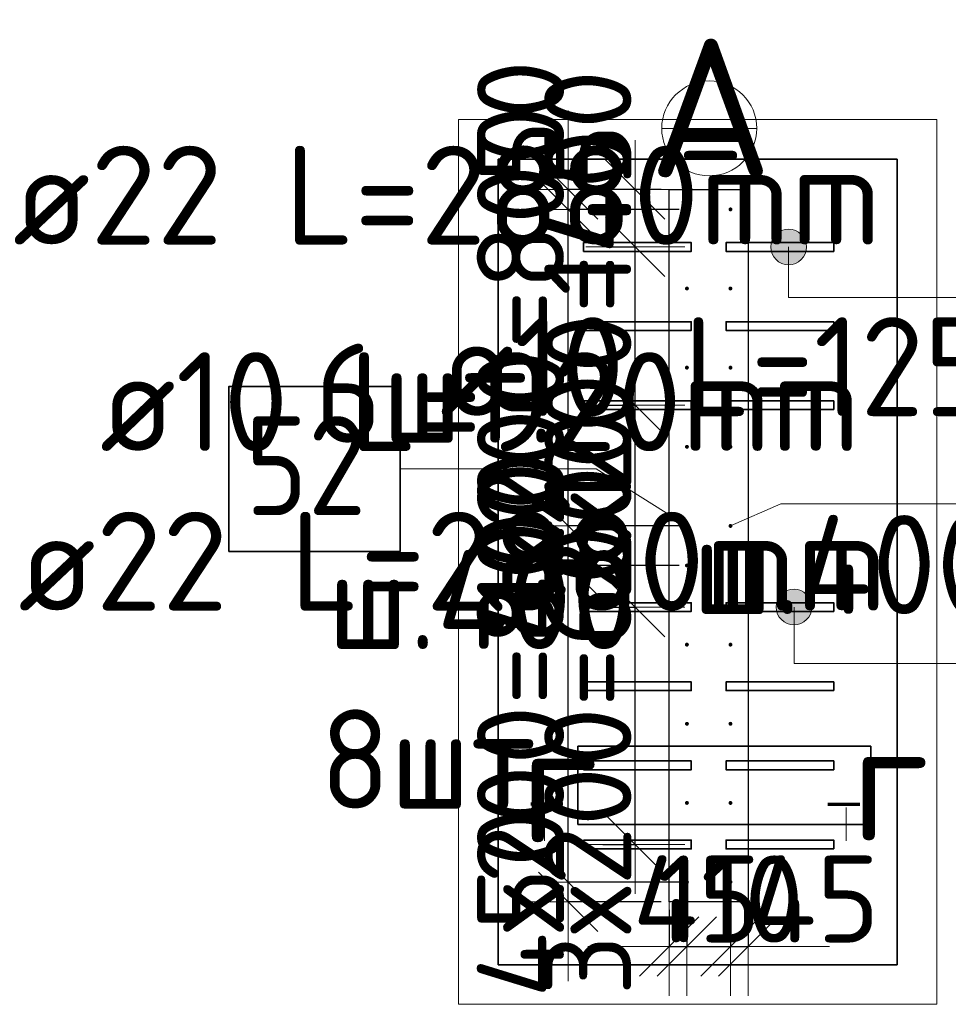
# Model space of a CAD drawing. Header units: millimetres. Extents: x 123094 to 184385, y 26948 to 48500.
# Tile 97 of 104: x 175688 to 178034, y 36593 to 39081. Entities that reach past the tile are written whole.
import ezdxf

# ---------------------------------------------------------------- set-up
doc = ezdxf.new("R2010")
doc.units = ezdxf.units.MM
doc.header["$PDMODE"] = 65
for name, color, linetype, lineweight in [('Standard', 7, 'Continuous', 25), ('Арм.стержн. Выпуски', 180, 'Continuous', 35), ('Колонна (1)', 7, 'Continuous', 35), ('Размерная линия_ общее', 7, 'Continuous', 13)]:
    doc.layers.add(name, color=color, linetype=linetype, lineweight=lineweight)
doc.styles.add('ISOCPEUR', font='ISOCPEUR')
doc.dimstyles.new('DIMSTYLE_3', dxfattribs={"dimtxt": 220, "dimasz": 250, "dimexe": 0, "dimexo": 0, "dimgap": 110, "dimtad": 2, "dimdec": 0, "dimrnd": 5, "dimzin": 12, "dimdsep": 46, "dimtxsty": 'ISOCPEUR', "dimblk1": 'ALL_ML_STRICH', "dimblk2": 'ALL_ML_STRICH', "dimsah": 1, "dimcen": 0, "dimclrd": 7, "dimclre": 256, "dimclrt": 7, "dimadec": 0, "dimazin": 0, "dimtfac": 1, "dimtdec": 0, "dimtix": 1, "dimtmove": 2, "dimatfit": 3, "dimfxl": 0, "dimtzin": 0, "dimlwd": 0, "dimlwe": -3, "dimarcsym": 0})
doc.dimstyles.new('DIMSTYLE_5', dxfattribs={"dimtxt": 220, "dimasz": 250, "dimexe": 0, "dimexo": 0, "dimgap": 110, "dimtad": 2, "dimdec": 0, "dimrnd": 5, "dimzin": 12, "dimdsep": 46, "dimtxsty": 'ISOCPEUR', "dimblk1": 'ALL_ML_STRICH', "dimblk2": 'ALL_ML_STRICH', "dimsah": 1, "dimcen": 0, "dimclrd": 7, "dimclre": 256, "dimclrt": 7, "dimadec": 0, "dimazin": 0, "dimtfac": 1, "dimtdec": 0, "dimtix": 1, "dimtmove": 2, "dimatfit": 3, "dimfxl": 0, "dimtvp": 1.2, "dimtzin": 0, "dimlwd": 0, "dimlwe": -3, "dimarcsym": 0})

# ---------------------------------------------------------------- blocks, each defined once
blk = doc.blocks.new('ALL_ML_STRICH')
at = {"color": 0, "linetype": 'ByBlock', "lineweight": -2}
for p, q in [((0, -0.5), (0, 0.5)), ((-0.3, -0.3), (0.3, 0.3)), ((-1, 0), (0.5, 0))]:
    blk.add_line(p, q, dxfattribs=at)
blk = doc.blocks.new('*D494')
at = {"layer": 'DEFPOINTS', "color": 7, "linetype": 'Continuous', "lineweight": 13, "transparency": 33554687}
for p in [(177195.8, 37596.7), (177181.2, 36996.7), (177243.1, 36996.7)]:
    blk.add_point(p, dxfattribs=at)
at = {"layer": 'Размерная линия_ общее', "color": 253, "linetype": 'Continuous', "lineweight": -2, "true_color": 0xa0a0a0, "transparency": 33554687}
for p, q in [((177175.8, 37596.7), (177243.1, 37596.7)), ((177161.2, 36996.7), (177243.1, 36996.7))]:
    blk.add_line(p, q, dxfattribs=at)
at = {"layer": 'Размерная линия_ общее', "color": 7, "linetype": 'Continuous', "lineweight": -2, "transparency": 33554687}
blk.add_line((177243.1, 36996.7), (177243.1, 37596.7), dxfattribs=at)
at = {"layer": 'Размерная линия_ общее', "color": 7, "linetype": 'Continuous', "lineweight": 13, "transparency": 33554687, "xscale": 250, "yscale": 250, "zscale": 250}
for p, rotation in [((177243.1, 37596.7), 90), ((177243.1, 36996.7), 270)]:
    blk.add_blockref('ALL_ML_STRICH', p, dxfattribs=dict(at, rotation=rotation))
at = {"layer": 'Размерная линия_ общее', "color": 7, "linetype": 'Continuous', "lineweight": 13, "transparency": 33554687, "insert": (177013.1, 36614.7), "char_height": 220, "width": 11, "attachment_point": 1, "rotation": 90, "line_spacing_factor": 0.60241, "style": 'ISOCPEUR'}
blk.add_mtext('3х200=600', dxfattribs=at)
blk = doc.blocks.new('*D495')
at = {"layer": 'DEFPOINTS', "color": 7, "linetype": 'Continuous', "lineweight": 13, "transparency": 33554687}
for p in [(177185.5, 38106.7), (177195.8, 37596.7), (177243.1, 37596.7)]:
    blk.add_point(p, dxfattribs=at)
at = {"layer": 'Размерная линия_ общее', "color": 253, "linetype": 'Continuous', "lineweight": -2, "true_color": 0xa0a0a0, "transparency": 33554687}
for p, q in [((177165.5, 38106.7), (177243.1, 38106.7)), ((177175.8, 37596.7), (177243.1, 37596.7))]:
    blk.add_line(p, q, dxfattribs=at)
at = {"layer": 'Размерная линия_ общее', "color": 7, "linetype": 'Continuous', "lineweight": -2, "transparency": 33554687}
blk.add_line((177243.1, 37596.7), (177243.1, 38106.7), dxfattribs=at)
at = {"layer": 'Размерная линия_ общее', "color": 7, "linetype": 'Continuous', "lineweight": 13, "transparency": 33554687, "xscale": 250, "yscale": 250, "zscale": 250}
for p, rotation in [((177243.1, 38106.7), 90), ((177243.1, 37596.7), 270)]:
    blk.add_blockref('ALL_ML_STRICH', p, dxfattribs=dict(at, rotation=rotation))
at = {"layer": 'Размерная линия_ общее', "color": 7, "linetype": 'Continuous', "lineweight": 13, "transparency": 33554687, "insert": (177123.1, 37884.7), "char_height": 220, "width": 660, "attachment_point": 5, "rotation": 90, "style": 'ISOCPEUR'}
blk.add_mtext('\\A1;{510}', dxfattribs=at)
blk = doc.blocks.new('*D496')
at = {"layer": 'DEFPOINTS', "color": 7, "linetype": 'Continuous', "lineweight": 13, "transparency": 33554687}
for p in [(177198.5, 38506.7), (177185.5, 38106.7), (177243.1, 38106.7)]:
    blk.add_point(p, dxfattribs=at)
at = {"layer": 'Размерная линия_ общее', "color": 253, "linetype": 'Continuous', "lineweight": -2, "true_color": 0xa0a0a0, "transparency": 33554687}
for p, q in [((177178.5, 38506.7), (177243.1, 38506.7)), ((177165.5, 38106.7), (177243.1, 38106.7))]:
    blk.add_line(p, q, dxfattribs=at)
at = {"layer": 'Размерная линия_ общее', "color": 7, "linetype": 'Continuous', "lineweight": -2, "transparency": 33554687}
blk.add_line((177243.1, 38106.7), (177243.1, 38506.7), dxfattribs=at)
at = {"layer": 'Размерная линия_ общее', "color": 7, "linetype": 'Continuous', "lineweight": 13, "transparency": 33554687, "xscale": 250, "yscale": 250, "zscale": 250}
for p, rotation in [((177243.1, 38506.7), 90), ((177243.1, 38106.7), 270)]:
    blk.add_blockref('ALL_ML_STRICH', p, dxfattribs=dict(at, rotation=rotation))
at = {"layer": 'Размерная линия_ общее', "color": 7, "linetype": 'Continuous', "lineweight": 13, "transparency": 33554687, "insert": (177013.1, 37613.7), "char_height": 220, "width": 11, "attachment_point": 1, "rotation": 90, "line_spacing_factor": 0.60241, "style": 'ISOCPEUR'}
blk.add_mtext('2х200=400', dxfattribs=at)
blk = doc.blocks.new('*D497')
at = {"layer": 'DEFPOINTS', "color": 7, "linetype": 'Continuous', "lineweight": 13, "transparency": 33554687}
for p in [(177328.5, 38651.7), (177198.5, 38506.7), (177243.1, 38506.7)]:
    blk.add_point(p, dxfattribs=at)
at = {"layer": 'Размерная линия_ общее', "color": 253, "linetype": 'Continuous', "lineweight": -2, "true_color": 0xa0a0a0, "transparency": 33554687}
for p, q in [((177308.5, 38651.7), (177243.1, 38651.7)), ((177178.5, 38506.7), (177243.1, 38506.7))]:
    blk.add_line(p, q, dxfattribs=at)
at = {"layer": 'Размерная линия_ общее', "color": 7, "linetype": 'Continuous', "lineweight": -2, "transparency": 33554687}
blk.add_line((177243.1, 38506.7), (177243.1, 38651.7), dxfattribs=at)
at = {"layer": 'Размерная линия_ общее', "color": 7, "linetype": 'Continuous', "lineweight": 13, "transparency": 33554687, "xscale": 250, "yscale": 250, "zscale": 250}
for p, rotation in [((177243.1, 38651.7), 90), ((177243.1, 38506.7), 270)]:
    blk.add_blockref('ALL_ML_STRICH', p, dxfattribs=dict(at, rotation=rotation))
at = {"layer": 'Размерная линия_ общее', "color": 7, "linetype": 'Continuous', "lineweight": 13, "transparency": 33554687, "insert": (177123.1, 38601.2), "char_height": 220, "width": 660, "attachment_point": 5, "rotation": 90, "style": 'ISOCPEUR'}
blk.add_mtext('\\A1;{145}', dxfattribs=at)
blk = doc.blocks.new('*D498')
at = {"layer": 'DEFPOINTS', "color": 7, "linetype": 'Continuous', "lineweight": 13, "transparency": 33554687}
for p in [(177373.5, 36896.7), (177328.5, 36851.7), (177328.5, 36739)]:
    blk.add_point(p, dxfattribs=at)
at = {"layer": 'Размерная линия_ общее', "color": 253, "linetype": 'Continuous', "lineweight": -2, "true_color": 0xa0a0a0, "transparency": 33554687}
for p, q in [((177373.5, 36876.7), (177373.5, 36739)), ((177328.5, 36831.7), (177328.5, 36739))]:
    blk.add_line(p, q, dxfattribs=at)
at = {"layer": 'Размерная линия_ общее', "color": 7, "linetype": 'Continuous', "lineweight": -2, "transparency": 33554687}
blk.add_line((177328.5, 36739), (177373.5, 36739), dxfattribs=at)
at = {"layer": 'Размерная линия_ общее', "color": 7, "linetype": 'Continuous', "lineweight": 13, "transparency": 33554687, "xscale": 250, "yscale": 250, "zscale": 250}
blk.add_blockref('ALL_ML_STRICH', (177373.5, 36739), dxfattribs=at)
at = {"layer": 'Размерная линия_ общее', "color": 7, "linetype": 'Continuous', "lineweight": 13, "transparency": 33554687, "xscale": 250, "yscale": 250, "zscale": 250, "rotation": 180}
blk.add_blockref('ALL_ML_STRICH', (177328.5, 36739), dxfattribs=at)
at = {"layer": 'Размерная линия_ общее', "color": 7, "linetype": 'Continuous', "lineweight": 13, "transparency": 33554687, "insert": (177398.8, 36859), "char_height": 220, "width": 440, "attachment_point": 5, "style": 'ISOCPEUR'}
blk.add_mtext('\\A1;{45}', dxfattribs=at)
blk = doc.blocks.new('*D499')
at = {"layer": 'DEFPOINTS', "color": 7, "linetype": 'Continuous', "lineweight": 13, "transparency": 33554687}
for p in [(177373.5, 36896.7), (177483.5, 36896.7), (177373.5, 36739)]:
    blk.add_point(p, dxfattribs=at)
at = {"layer": 'Размерная линия_ общее', "color": 253, "linetype": 'Continuous', "lineweight": -2, "true_color": 0xa0a0a0, "transparency": 33554687}
for p, q in [((177373.5, 36876.7), (177373.5, 36739)), ((177483.5, 36876.7), (177483.5, 36739))]:
    blk.add_line(p, q, dxfattribs=at)
at = {"layer": 'Размерная линия_ общее', "color": 7, "linetype": 'Continuous', "lineweight": -2, "transparency": 33554687}
blk.add_line((177373.5, 36739), (177483.5, 36739), dxfattribs=at)
at = {"layer": 'Размерная линия_ общее', "color": 7, "linetype": 'Continuous', "lineweight": 13, "transparency": 33554687, "xscale": 250, "yscale": 250, "zscale": 250}
blk.add_blockref('ALL_ML_STRICH', (177483.5, 36739), dxfattribs=at)
at = {"layer": 'Размерная линия_ общее', "color": 7, "linetype": 'Continuous', "lineweight": 13, "transparency": 33554687, "xscale": 250, "yscale": 250, "zscale": 250, "rotation": 180}
blk.add_blockref('ALL_ML_STRICH', (177373.5, 36739), dxfattribs=at)
at = {"layer": 'Размерная линия_ общее', "color": 7, "linetype": 'Continuous', "lineweight": 13, "transparency": 33554687, "insert": (177483.5, 36859), "char_height": 220, "width": 660, "attachment_point": 5, "style": 'ISOCPEUR'}
blk.add_mtext('\\A1;{110}', dxfattribs=at)
blk = doc.blocks.new('*D500')
at = {"layer": 'DEFPOINTS', "color": 7, "linetype": 'Continuous', "lineweight": 13, "transparency": 33554687}
for p in [(177483.5, 36896.7), (177528.5, 36851.7), (177483.5, 36739)]:
    blk.add_point(p, dxfattribs=at)
at = {"layer": 'Размерная линия_ общее', "color": 253, "linetype": 'Continuous', "lineweight": -2, "true_color": 0xa0a0a0, "transparency": 33554687}
for p, q in [((177483.5, 36876.7), (177483.5, 36739)), ((177528.5, 36831.7), (177528.5, 36739))]:
    blk.add_line(p, q, dxfattribs=at)
at = {"layer": 'Размерная линия_ общее', "color": 7, "linetype": 'Continuous', "lineweight": -2, "transparency": 33554687}
blk.add_line((177483.5, 36739), (177528.5, 36739), dxfattribs=at)
at = {"layer": 'Размерная линия_ общее', "color": 7, "linetype": 'Continuous', "lineweight": 13, "transparency": 33554687, "xscale": 250, "yscale": 250, "zscale": 250}
blk.add_blockref('ALL_ML_STRICH', (177528.5, 36739), dxfattribs=at)
at = {"layer": 'Размерная линия_ общее', "color": 7, "linetype": 'Continuous', "lineweight": 13, "transparency": 33554687, "xscale": 250, "yscale": 250, "zscale": 250, "rotation": 180}
blk.add_blockref('ALL_ML_STRICH', (177483.5, 36739), dxfattribs=at)
at = {"layer": 'Размерная линия_ общее', "color": 7, "linetype": 'Continuous', "lineweight": 13, "transparency": 33554687, "insert": (177698.2, 36858.9), "char_height": 220, "width": 440, "attachment_point": 5, "style": 'ISOCPEUR'}
blk.add_mtext('\\A1;{45}', dxfattribs=at)
blk = doc.blocks.new('*D501')
at = {"layer": 'DEFPOINTS', "color": 7, "linetype": 'Continuous', "lineweight": 13, "transparency": 33554687}
for p in [(177373.5, 36901.7), (177073.1, 36851.7), (177328.5, 36851.7)]:
    blk.add_point(p, dxfattribs=at)
at = {"layer": 'Размерная линия_ общее', "color": 253, "linetype": 'Continuous', "lineweight": -2, "true_color": 0xa0a0a0, "transparency": 33554687}
for p, q in [((177353.5, 36901.7), (177073.1, 36901.7)), ((177308.5, 36851.7), (177073.1, 36851.7))]:
    blk.add_line(p, q, dxfattribs=at)
at = {"layer": 'Размерная линия_ общее', "color": 7, "linetype": 'Continuous', "lineweight": -2, "transparency": 33554687}
blk.add_line((177073.1, 36851.7), (177073.1, 36901.7), dxfattribs=at)
at = {"layer": 'Размерная линия_ общее', "color": 7, "linetype": 'Continuous', "lineweight": 13, "transparency": 33554687, "xscale": 250, "yscale": 250, "zscale": 250}
for p, rotation in [((177073.1, 36851.7), 270), ((177073.1, 36901.7), 90)]:
    blk.add_blockref('ALL_ML_STRICH', p, dxfattribs=dict(at, rotation=rotation))
at = {"layer": 'Размерная линия_ общее', "color": 7, "linetype": 'Continuous', "lineweight": 13, "transparency": 33554687, "insert": (176953.2, 36934.2), "char_height": 220, "width": 440, "attachment_point": 5, "rotation": 90, "style": 'ISOCPEUR'}
blk.add_mtext('\\A1;{50}', dxfattribs=at)
blk = doc.blocks.new('*D502')
at = {"layer": 'DEFPOINTS', "color": 7, "linetype": 'Continuous', "lineweight": 13, "transparency": 33554687}
for p in [(177373.5, 37701.7), (177073.1, 36901.7), (177373.5, 36901.7)]:
    blk.add_point(p, dxfattribs=at)
at = {"layer": 'Размерная линия_ общее', "color": 253, "linetype": 'Continuous', "lineweight": -2, "true_color": 0xa0a0a0, "transparency": 33554687}
for p, q in [((177353.5, 37701.7), (177073.1, 37701.7)), ((177353.5, 36901.7), (177073.1, 36901.7))]:
    blk.add_line(p, q, dxfattribs=at)
at = {"layer": 'Размерная линия_ общее', "color": 7, "linetype": 'Continuous', "lineweight": -2, "transparency": 33554687}
blk.add_line((177073.1, 36901.7), (177073.1, 37701.7), dxfattribs=at)
at = {"layer": 'Размерная линия_ общее', "color": 7, "linetype": 'Continuous', "lineweight": 13, "transparency": 33554687, "xscale": 250, "yscale": 250, "zscale": 250}
for p, rotation in [((177073.1, 37701.7), 90), ((177073.1, 36901.7), 270)]:
    blk.add_blockref('ALL_ML_STRICH', p, dxfattribs=dict(at, rotation=rotation))
at = {"layer": 'Размерная линия_ общее', "color": 7, "linetype": 'Continuous', "lineweight": 13, "transparency": 33554687, "insert": (176843.1, 36608.7), "char_height": 220, "width": 11, "attachment_point": 1, "rotation": 90, "line_spacing_factor": 0.60241, "style": 'ISOCPEUR'}
blk.add_mtext('4х200=800', dxfattribs=at)
blk = doc.blocks.new('*D503')
at = {"layer": 'DEFPOINTS', "color": 7, "linetype": 'Continuous', "lineweight": 13, "transparency": 33554687}
for p in [(177373.5, 37801.7), (177073.1, 37701.7), (177373.5, 37701.7)]:
    blk.add_point(p, dxfattribs=at)
at = {"layer": 'Размерная линия_ общее', "color": 253, "linetype": 'Continuous', "lineweight": -2, "true_color": 0xa0a0a0, "transparency": 33554687}
for p, q in [((177353.5, 37801.7), (177073.1, 37801.7)), ((177353.5, 37701.7), (177073.1, 37701.7))]:
    blk.add_line(p, q, dxfattribs=at)
at = {"layer": 'Размерная линия_ общее', "color": 7, "linetype": 'Continuous', "lineweight": -2, "transparency": 33554687}
blk.add_line((177073.1, 37701.7), (177073.1, 37801.7), dxfattribs=at)
at = {"layer": 'Размерная линия_ общее', "color": 7, "linetype": 'Continuous', "lineweight": 13, "transparency": 33554687, "xscale": 250, "yscale": 250, "zscale": 250}
for p, rotation in [((177073.1, 37701.7), 270), ((177073.1, 37801.7), 90)]:
    blk.add_blockref('ALL_ML_STRICH', p, dxfattribs=dict(at, rotation=rotation))
at = {"layer": 'Размерная линия_ общее', "color": 7, "linetype": 'Continuous', "lineweight": 13, "transparency": 33554687, "insert": (176953.1, 37784.7), "char_height": 220, "width": 660, "attachment_point": 5, "rotation": 90, "style": 'ISOCPEUR'}
blk.add_mtext('\\A1;{100}', dxfattribs=at)
blk = doc.blocks.new('*D504')
at = {"layer": 'DEFPOINTS', "color": 7, "linetype": 'Continuous', "lineweight": 13, "transparency": 33554687}
for p in [(177373.5, 38601.7), (177073.1, 37801.7), (177373.5, 37801.7)]:
    blk.add_point(p, dxfattribs=at)
at = {"layer": 'Размерная линия_ общее', "color": 253, "linetype": 'Continuous', "lineweight": -2, "true_color": 0xa0a0a0, "transparency": 33554687}
for p, q in [((177353.5, 38601.7), (177073.1, 38601.7)), ((177353.5, 37801.7), (177073.1, 37801.7))]:
    blk.add_line(p, q, dxfattribs=at)
at = {"layer": 'Размерная линия_ общее', "color": 7, "linetype": 'Continuous', "lineweight": -2, "transparency": 33554687}
blk.add_line((177073.1, 37801.7), (177073.1, 38601.7), dxfattribs=at)
at = {"layer": 'Размерная линия_ общее', "color": 7, "linetype": 'Continuous', "lineweight": 13, "transparency": 33554687, "xscale": 250, "yscale": 250, "zscale": 250}
for p, rotation in [((177073.1, 38601.7), 90), ((177073.1, 37801.7), 270)]:
    blk.add_blockref('ALL_ML_STRICH', p, dxfattribs=dict(at, rotation=rotation))
at = {"layer": 'Размерная линия_ общее', "color": 7, "linetype": 'Continuous', "lineweight": 13, "transparency": 33554687, "insert": (176843.1, 37508.7), "char_height": 220, "width": 11, "attachment_point": 1, "rotation": 90, "line_spacing_factor": 0.60241, "style": 'ISOCPEUR'}
blk.add_mtext('4х200=800', dxfattribs=at)
blk = doc.blocks.new('*D505')
at = {"layer": 'DEFPOINTS', "color": 7, "linetype": 'Continuous', "lineweight": 13, "transparency": 33554687}
for p in [(177328.5, 38651.7), (177073.1, 38601.7), (177373.5, 38601.7)]:
    blk.add_point(p, dxfattribs=at)
at = {"layer": 'Размерная линия_ общее', "color": 253, "linetype": 'Continuous', "lineweight": -2, "true_color": 0xa0a0a0, "transparency": 33554687}
for p, q in [((177308.5, 38651.7), (177073.1, 38651.7)), ((177353.5, 38601.7), (177073.1, 38601.7))]:
    blk.add_line(p, q, dxfattribs=at)
at = {"layer": 'Размерная линия_ общее', "color": 7, "linetype": 'Continuous', "lineweight": -2, "transparency": 33554687}
blk.add_line((177073.1, 38601.7), (177073.1, 38651.7), dxfattribs=at)
at = {"layer": 'Размерная линия_ общее', "color": 7, "linetype": 'Continuous', "lineweight": 13, "transparency": 33554687, "xscale": 250, "yscale": 250, "zscale": 250}
for p, rotation in [((177073.1, 38601.7), 270), ((177073.1, 38651.7), 90)]:
    blk.add_blockref('ALL_ML_STRICH', p, dxfattribs=dict(at, rotation=rotation))
at = {"layer": 'Размерная линия_ общее', "color": 7, "linetype": 'Continuous', "lineweight": 13, "transparency": 33554687, "insert": (176953.4, 38823.9), "char_height": 220, "width": 440, "attachment_point": 5, "rotation": 90, "style": 'ISOCPEUR'}
blk.add_mtext('\\A1;{50}', dxfattribs=at)

msp = doc.modelspace()

# ---------------------------------------------------------------- hatches: boundary and pattern name
at = {"layer": 'Арм.стержн. Выпуски', "linetype": 'Continuous', "lineweight": 35, "transparency": 33554687}
for points in [[(177378.5, 38601.7), (177378.1, 38603.7), (177377, 38605.3), (177375.4, 38606.4), (177373.5, 38606.7), (177371.6, 38606.4), (177370, 38605.3), (177368.9, 38603.7), (177368.5, 38601.7), (177368.9, 38599.8), (177370, 38598.2), (177371.6, 38597.1), (177373.5, 38596.7), (177375.4, 38597.1), (177377, 38598.2), (177378.1, 38599.8)], [(177488.5, 38601.7), (177488.1, 38603.7), (177487, 38605.3), (177485.4, 38606.4), (177483.5, 38606.7), (177481.6, 38606.4), (177480, 38605.3), (177478.9, 38603.7), (177478.5, 38601.7), (177478.9, 38599.8), (177480, 38598.2), (177481.6, 38597.1), (177483.5, 38596.7), (177485.4, 38597.1), (177487, 38598.2), (177488.1, 38599.8)], [(177378.5, 38401.7), (177378.1, 38403.7), (177377, 38405.3), (177375.4, 38406.4), (177373.5, 38406.7), (177371.6, 38406.4), (177370, 38405.3), (177368.9, 38403.7), (177368.5, 38401.7), (177368.9, 38399.8), (177370, 38398.2), (177371.6, 38397.1), (177373.5, 38396.7), (177375.4, 38397.1), (177377, 38398.2), (177378.1, 38399.8)], [(177488.5, 38401.7), (177488.1, 38403.7), (177487, 38405.3), (177485.4, 38406.4), (177483.5, 38406.7), (177481.6, 38406.4), (177480, 38405.3), (177478.9, 38403.7), (177478.5, 38401.7), (177478.9, 38399.8), (177480, 38398.2), (177481.6, 38397.1), (177483.5, 38396.7), (177485.4, 38397.1), (177487, 38398.2), (177488.1, 38399.8)], [(177378.5, 38201.7), (177378.1, 38203.7), (177377, 38205.3), (177375.4, 38206.4), (177373.5, 38206.7), (177371.6, 38206.4), (177370, 38205.3), (177368.9, 38203.7), (177368.5, 38201.7), (177368.9, 38199.8), (177370, 38198.2), (177371.6, 38197.1), (177373.5, 38196.7), (177375.4, 38197.1), (177377, 38198.2), (177378.1, 38199.8)], [(177488.5, 38201.7), (177488.1, 38203.7), (177487, 38205.3), (177485.4, 38206.4), (177483.5, 38206.7), (177481.6, 38206.4), (177480, 38205.3), (177478.9, 38203.7), (177478.5, 38201.7), (177478.9, 38199.8), (177480, 38198.2), (177481.6, 38197.1), (177483.5, 38196.7), (177485.4, 38197.1), (177487, 38198.2), (177488.1, 38199.8)], [(177378.5, 38001.7), (177378.1, 38003.7), (177377, 38005.3), (177375.4, 38006.4), (177373.5, 38006.7), (177371.6, 38006.4), (177370, 38005.3), (177368.9, 38003.7), (177368.5, 38001.7), (177368.9, 37999.8), (177370, 37998.2), (177371.6, 37997.1), (177373.5, 37996.7), (177375.4, 37997.1), (177377, 37998.2), (177378.1, 37999.8)], [(177488.5, 38001.7), (177488.1, 38003.7), (177487, 38005.3), (177485.4, 38006.4), (177483.5, 38006.7), (177481.6, 38006.4), (177480, 38005.3), (177478.9, 38003.7), (177478.5, 38001.7), (177478.9, 37999.8), (177480, 37998.2), (177481.6, 37997.1), (177483.5, 37996.7), (177485.4, 37997.1), (177487, 37998.2), (177488.1, 37999.8)], [(177378.5, 37801.7), (177378.1, 37803.7), (177377, 37805.3), (177375.4, 37806.4), (177373.5, 37806.7), (177371.6, 37806.4), (177370, 37805.3), (177368.9, 37803.7), (177368.5, 37801.7), (177368.9, 37799.8), (177370, 37798.2), (177371.6, 37797.1), (177373.5, 37796.7), (177375.4, 37797.1), (177377, 37798.2), (177378.1, 37799.8)], [(177488.5, 37801.7), (177488.1, 37803.7), (177487, 37805.3), (177485.4, 37806.4), (177483.5, 37806.7), (177481.6, 37806.4), (177480, 37805.3), (177478.9, 37803.7), (177478.5, 37801.7), (177478.9, 37799.8), (177480, 37798.2), (177481.6, 37797.1), (177483.5, 37796.7), (177485.4, 37797.1), (177487, 37798.2), (177488.1, 37799.8)], [(177378.5, 37701.7), (177378.1, 37703.7), (177377, 37705.3), (177375.4, 37706.4), (177373.5, 37706.7), (177371.6, 37706.4), (177370, 37705.3), (177368.9, 37703.7), (177368.5, 37701.7), (177368.9, 37699.8), (177370, 37698.2), (177371.6, 37697.1), (177373.5, 37696.7), (177375.4, 37697.1), (177377, 37698.2), (177378.1, 37699.8)], [(177488.5, 37701.7), (177488.1, 37703.7), (177487, 37705.3), (177485.4, 37706.4), (177483.5, 37706.7), (177481.6, 37706.4), (177480, 37705.3), (177478.9, 37703.7), (177478.5, 37701.7), (177478.9, 37699.8), (177480, 37698.2), (177481.6, 37697.1), (177483.5, 37696.7), (177485.4, 37697.1), (177487, 37698.2), (177488.1, 37699.8)], [(177378.5, 37501.7), (177378.1, 37503.7), (177377, 37505.3), (177375.4, 37506.4), (177373.5, 37506.7), (177371.6, 37506.4), (177370, 37505.3), (177368.9, 37503.7), (177368.5, 37501.7), (177368.9, 37499.8), (177370, 37498.2), (177371.6, 37497.1), (177373.5, 37496.7), (177375.4, 37497.1), (177377, 37498.2), (177378.1, 37499.8)], [(177488.5, 37501.7), (177488.1, 37503.7), (177487, 37505.3), (177485.4, 37506.4), (177483.5, 37506.7), (177481.6, 37506.4), (177480, 37505.3), (177478.9, 37503.7), (177478.5, 37501.7), (177478.9, 37499.8), (177480, 37498.2), (177481.6, 37497.1), (177483.5, 37496.7), (177485.4, 37497.1), (177487, 37498.2), (177488.1, 37499.8)], [(177378.5, 37301.7), (177378.1, 37303.7), (177377, 37305.3), (177375.4, 37306.4), (177373.5, 37306.7), (177371.6, 37306.4), (177370, 37305.3), (177368.9, 37303.7), (177368.5, 37301.7), (177368.9, 37299.8), (177370, 37298.2), (177371.6, 37297.1), (177373.5, 37296.7), (177375.4, 37297.1), (177377, 37298.2), (177378.1, 37299.8)], [(177488.5, 37301.7), (177488.1, 37303.7), (177487, 37305.3), (177485.4, 37306.4), (177483.5, 37306.7), (177481.6, 37306.4), (177480, 37305.3), (177478.9, 37303.7), (177478.5, 37301.7), (177478.9, 37299.8), (177480, 37298.2), (177481.6, 37297.1), (177483.5, 37296.7), (177485.4, 37297.1), (177487, 37298.2), (177488.1, 37299.8)], [(177378.5, 37101.7), (177378.1, 37103.7), (177377, 37105.3), (177375.4, 37106.4), (177373.5, 37106.7), (177371.6, 37106.4), (177370, 37105.3), (177368.9, 37103.7), (177368.5, 37101.7), (177368.9, 37099.8), (177370, 37098.2), (177371.6, 37097.1), (177373.5, 37096.7), (177375.4, 37097.1), (177377, 37098.2), (177378.1, 37099.8)], [(177488.5, 37101.7), (177488.1, 37103.7), (177487, 37105.3), (177485.4, 37106.4), (177483.5, 37106.7), (177481.6, 37106.4), (177480, 37105.3), (177478.9, 37103.7), (177478.5, 37101.7), (177478.9, 37099.8), (177480, 37098.2), (177481.6, 37097.1), (177483.5, 37096.7), (177485.4, 37097.1), (177487, 37098.2), (177488.1, 37099.8)], [(177378.5, 36901.7), (177378.1, 36903.7), (177377, 36905.3), (177375.4, 36906.4), (177373.5, 36906.7), (177371.6, 36906.4), (177370, 36905.3), (177368.9, 36903.7), (177368.5, 36901.7), (177368.9, 36899.8), (177370, 36898.2), (177371.6, 36897.1), (177373.5, 36896.7), (177375.4, 36897.1), (177377, 36898.2), (177378.1, 36899.8)], [(177488.5, 36901.7), (177488.1, 36903.7), (177487, 36905.3), (177485.4, 36906.4), (177483.5, 36906.7), (177481.6, 36906.4), (177480, 36905.3), (177478.9, 36903.7), (177478.5, 36901.7), (177478.9, 36899.8), (177480, 36898.2), (177481.6, 36897.1), (177483.5, 36896.7), (177485.4, 36897.1), (177487, 36898.2), (177488.1, 36899.8)]]:
    msp.add_hatch(color=4, dxfattribs=at).paths.add_polyline_path(points)
at = {"layer": 'Арм.стержн. Выпуски', "linetype": 'Continuous', "lineweight": 13, "transparency": 33554687}
for points in [[(177591.7, 38529.2), (177669.1, 38529.2), (177652.9, 38545.4)], [(177591.7, 38529.2), (177652.9, 38545.4), (177607.9, 38545.4)], [(177607.9, 38545.4), (177652.9, 38545.4), (177630.4, 38551.7)], [(177585.4, 38506.7), (177675.4, 38506.7), (177669.1, 38529.2)], [(177585.4, 38506.7), (177669.1, 38529.2), (177591.7, 38529.2)], [(177591.7, 38484.2), (177675.4, 38506.7), (177585.4, 38506.7)], [(177591.7, 38484.2), (177669.1, 38484.2), (177675.4, 38506.7)], [(177607.9, 38468), (177669.1, 38484.2), (177591.7, 38484.2)], [(177607.9, 38468), (177652.9, 38468), (177669.1, 38484.2)], [(177652.9, 38468), (177607.9, 38468), (177630.4, 38461.7)], [(177605.4, 37619.2), (177682.8, 37619.2), (177666.6, 37635.4)], [(177605.4, 37619.2), (177666.6, 37635.4), (177621.6, 37635.4)], [(177621.6, 37635.4), (177666.6, 37635.4), (177644.1, 37641.7)], [(177599.1, 37596.7), (177689.1, 37596.7), (177682.8, 37619.2)], [(177599.1, 37596.7), (177682.8, 37619.2), (177605.4, 37619.2)], [(177605.4, 37574.2), (177689.1, 37596.7), (177599.1, 37596.7)], [(177605.4, 37574.2), (177682.8, 37574.2), (177689.1, 37596.7)], [(177621.6, 37558), (177682.8, 37574.2), (177605.4, 37574.2)], [(177621.6, 37558), (177666.6, 37558), (177682.8, 37574.2)], [(177666.6, 37558), (177621.6, 37558), (177644.1, 37551.7)]]:
    msp.add_hatch(color=7, dxfattribs=at).paths.add_polyline_path(points)

# ---------------------------------------------------------------- linework, layer by layer
at = {"layer": 'Standard', "color": 7, "linetype": 'Continuous', "lineweight": 13, "transparency": 33554687}
for p, q in [((177309.9, 38806.4), (177549.9, 38806.4)), ((177013.8, 37090.6), (177013.8, 37005.8)), ((177776, 37090.6), (177776, 37005.8))]:
    msp.add_line(p, q, dxfattribs=at)
at = {"layer": 'Standard', "color": 52, "linetype": 'Continuous', "lineweight": 13, "transparency": 33554687}
for p, q in [((176896.6, 38728.9), (176896.6, 36692.8)), ((177904.9, 38728.9), (176896.6, 38728.9)), ((176896.6, 38728.9), (176896.6, 36692.8)), ((177904.9, 38728.9), (176896.6, 38728.9)), ((177904.9, 36692.8), (177904.9, 38728.9)), ((177904.9, 36692.8), (177904.9, 38728.9)), ((177098, 37245.6), (177098, 37047)), ((177098, 37245.6), (177098, 37047)), ((177098, 37245.6), (177838, 37245.6)), ((177838, 37245.6), (177098, 37245.6)), ((177838, 37245.6), (177838, 37047)), ((177838, 37245.6), (177838, 37047)), ((177098, 37047), (177838, 37047)), ((177838, 37047), (177098, 37047)), ((176896.6, 36692.8), (177904.9, 36692.8)), ((176896.6, 36692.8), (177904.9, 36692.8))]:
    msp.add_line(p, q, dxfattribs=at)
at = {"layer": 'Standard', "color": 52, "linetype": 'Continuous', "lineweight": 35, "transparency": 33554687}
for p, q in [((176896.6, 38728.9), (176896.6, 36692.8)), ((177904.9, 38728.9), (176896.6, 38728.9)), ((176896.6, 38728.9), (176896.6, 36692.8)), ((177904.9, 38728.9), (176896.6, 38728.9)), ((177904.9, 36692.8), (177904.9, 38728.9)), ((177904.9, 36692.8), (177904.9, 38728.9)), ((177098, 37245.6), (177098, 37047)), ((177098, 37245.6), (177098, 37047)), ((177098, 37245.6), (177838, 37245.6)), ((177838, 37245.6), (177098, 37245.6)), ((177838, 37245.6), (177838, 37047)), ((177838, 37245.6), (177838, 37047)), ((177098, 37047), (177838, 37047)), ((177838, 37047), (177098, 37047)), ((176896.6, 36692.8), (177904.9, 36692.8)), ((176896.6, 36692.8), (177904.9, 36692.8))]:
    msp.add_line(p, q, dxfattribs=at)
at = {"layer": 'Standard', "color": 7, "linetype": 'Continuous', "lineweight": 70, "transparency": 33554687}
for p, q in [((177059.9, 37098.6), (176979.5, 37098.6)), ((177729.9, 37098.6), (177810.3, 37098.6))]:
    msp.add_line(p, q, dxfattribs=at)
at = {"layer": 'Standard', "color": 7, "linetype": 'Continuous', "lineweight": 13, "transparency": 33554687}
msp.add_lwpolyline([(176796.6, 36592.8), (178004.9, 36592.8), (178004.9, 38828.9), (176796.6, 38828.9), (176796.6, 36592.8)], dxfattribs=at)
msp.add_circle((177429.9, 38806.4), 120, dxfattribs=at)
at = {"layer": 'Арм.стержн. Выпуски', "color": 7, "linetype": 'Continuous', "lineweight": 13, "transparency": 33554687}
for p, q in [((177630.4, 38551.7), (177630.4, 38551.7)), ((177585.4, 38506.7), (177585.4, 38506.7)), ((177630.4, 38379), (177630.4, 38506.7)), ((177675.4, 38506.7), (177675.4, 38506.7)), ((177630.4, 38461.7), (177630.4, 38461.7)), ((177630.4, 38379), (178145.4, 38379)), ((176649.1, 37945.8), (177144.1, 37945.8)), ((177144.1, 37945.8), (177373.5, 37801.7)), ((177610.4, 37857.4), (177483.5, 37801.7)), ((177610.4, 37857.4), (178140.4, 37857.4)), ((177644.1, 37641.7), (177644.1, 37641.7)), ((177599.1, 37596.7), (177599.1, 37596.7)), ((177644.1, 37454.1), (177644.1, 37596.7)), ((177689.1, 37596.7), (177689.1, 37596.7)), ((177644.1, 37551.7), (177644.1, 37551.7)), ((177644.1, 37454.1), (178159.1, 37454.1))]:
    msp.add_line(p, q, dxfattribs=at)
at = {"layer": 'Арм.стержн. Выпуски', "color": 180, "linetype": 'Continuous', "lineweight": 35, "transparency": 33554687}
for points in [[(177112.5, 38517.7), (177384.5, 38517.7), (177384.5, 38495.7), (177112.5, 38495.7), (177112.5, 38517.7)], [(177744.5, 38495.7), (177472.5, 38495.7), (177472.5, 38517.7), (177744.5, 38517.7), (177744.5, 38495.7)], [(177112.5, 38317.7), (177384.5, 38317.7), (177384.5, 38295.7), (177112.5, 38295.7), (177112.5, 38317.7)], [(177744.5, 38295.7), (177472.5, 38295.7), (177472.5, 38317.7), (177744.5, 38317.7), (177744.5, 38295.7)], [(177112.5, 38117.7), (177384.5, 38117.7), (177384.5, 38095.7), (177112.5, 38095.7), (177112.5, 38117.7)], [(177744.5, 38095.7), (177472.5, 38095.7), (177472.5, 38117.7), (177744.5, 38117.7), (177744.5, 38095.7)], [(177112.5, 37607.7), (177384.5, 37607.7), (177384.5, 37585.7), (177112.5, 37585.7), (177112.5, 37607.7)], [(177744.5, 37585.7), (177472.5, 37585.7), (177472.5, 37607.7), (177744.5, 37607.7), (177744.5, 37585.7)], [(177112.5, 37407.7), (177384.5, 37407.7), (177384.5, 37385.7), (177112.5, 37385.7), (177112.5, 37407.7)], [(177744.5, 37385.7), (177472.5, 37385.7), (177472.5, 37407.7), (177744.5, 37407.7), (177744.5, 37385.7)], [(177112.5, 37207.7), (177384.5, 37207.7), (177384.5, 37185.7), (177112.5, 37185.7), (177112.5, 37207.7)], [(177744.5, 37185.7), (177472.5, 37185.7), (177472.5, 37207.7), (177744.5, 37207.7), (177744.5, 37185.7)], [(177112.5, 37007.7), (177384.5, 37007.7), (177384.5, 36985.7), (177112.5, 36985.7), (177112.5, 37007.7)], [(177744.5, 36985.7), (177472.5, 36985.7), (177472.5, 37007.7), (177744.5, 37007.7), (177744.5, 36985.7)]]:
    msp.add_lwpolyline(points, dxfattribs=at)
at = {"layer": 'Арм.стержн. Выпуски', "color": 7, "linetype": 'Continuous', "lineweight": 35, "transparency": 33554687}
msp.add_lwpolyline([(176215.8, 37737.4), (176649.1, 37737.4), (176649.1, 38154.1), (176215.8, 38154.1), (176215.8, 37737.4)], dxfattribs=at)
at = {"layer": 'Арм.стержн. Выпуски', "color": 7, "linetype": 'Continuous', "lineweight": 13, "transparency": 33554687}
for centre in [(177630.4, 38506.7), (177644.1, 37596.7)]:
    msp.add_circle(centre, 45, dxfattribs=at)
at = {"layer": 'Колонна (1)', "color": 7, "lineweight": 25, "transparency": 33554687}
for p, q in [((177328.5, 36851.7), (177328.5, 38651.7)), ((177328.5, 38651.7), (177528.5, 38651.7)), ((177528.5, 38651.7), (177528.5, 36851.7)), ((177528.5, 36851.7), (177328.5, 36851.7))]:
    msp.add_line(p, q, dxfattribs=at)
at = {"layer": 'Колонна (1)', "color": 7, "linetype": 'Continuous', "lineweight": 25, "transparency": 33554687}
for p, q in [((177328.5, 36851.7), (177328.5, 38651.7)), ((177328.5, 38651.7), (177528.5, 38651.7)), ((177528.5, 38651.7), (177528.5, 36851.7)), ((177528.5, 36851.7), (177328.5, 36851.7))]:
    msp.add_line(p, q, dxfattribs=at)

# ---------------------------------------------------------------- texts
at = {"layer": 'Standard', "color": 7, "linetype": 'Continuous', "lineweight": 13, "transparency": 33554687, "style": 'ISOCPEUR'}
for s, insert, char_height, width, attachment_point in [('\\A1;{\\fISOCPEUR|i0|b0;\\H350.000000;\\W1.000000;\\C7;А}\\P', (177433.1, 38858), 350, 458.182, 5), ('\\A1;{\\fISOCPEUR|i0|b0;\\H250.000000;\\W1.000000;\\C7;-}\\P', (177433.1, 38763.9), 250, 272.222, 5), ('\\A1;{\\fISOCPEUR|i0|b0;\\H300.000000;\\W1.000000;\\C7;г}\\P', (177788.5, 37007.1), 300, 326.667, 7), ('\\A1;{\\fISOCPEUR|i0|b0;\\H300.000000;\\W1.000000;\\C7;г}\\P', (176952.5, 37002.4), 300, 326.667, 7)]:
    msp.add_mtext(s, dxfattribs=dict(at, insert=insert, char_height=char_height, width=width, attachment_point=attachment_point))
at = {"layer": 'Арм.стержн. Выпуски', "color": 7, "linetype": 'Continuous', "lineweight": 25, "transparency": 33554687, "char_height": 250, "attachment_point": 7, "style": 'ISOCPEUR'}
for s, insert, width in [('\\W0.98;ø22 L=2880mm ', (175670.4, 38512.4), 2496.203), ('\\W0.94;ø10 L=1250mm ', (176749.1, 38079.1), 2391.341), ('\\W0.94;6шт. ', (176432.9, 38012.4), 967.739), ('\\W0.96;ø10 L=920mm ', (175890.4, 37990.7), 2268.514), ('\\W0.87;52', (176257.4, 37829.1), 459.01), ('\\W0.98;ø22 L=2880mm ', (175684.1, 37587.4), 2496.203), ('\\W0.95;ш.400 ', (177386.6, 37579.1), 1118.529), ('\\W0.95;ш.400 ', (176465.4, 37490.7), 1118.528), ('\\W0.94;8шт. ', (176446.6, 37087.4), 967.739)]:
    msp.add_mtext(s, dxfattribs=dict(at, insert=insert, width=width))

# ---------------------------------------------------------------- dimensions: what is measured, and where the dimension line sits
at = {"layer": 'Размерная линия_ общее', "color": 7, "linetype": 'Continuous', "lineweight": 13, "transparency": 33554687}
for base, p1, p2, text, dimstyle, picture, middle in [((177243.1, 38506.7), (177165.5, 38106.7), (177178.5, 38506.7), '2х200=400', 'DIMSTYLE_5', '*D496', (176869.1, 38306.7)), ((177073.1, 38601.7), (177353.5, 37801.7), (177353.5, 38601.7), '4х200=800', 'DIMSTYLE_3', '*D504', (176963.1, 38201.7)), ((177073.1, 37701.7), (177353.5, 36901.7), (177353.5, 37701.7), '4х200=800', 'DIMSTYLE_3', '*D502', (176963.1, 37301.7)), ((177243.1, 37596.7), (177161.2, 36996.7), (177175.8, 37596.7), '3х200=600', 'DIMSTYLE_5', '*D494', (176869.1, 37296.7))]:
    dim = msp.add_linear_dim(base=base, p1=p1, p2=p2, angle=90, text=text, dimstyle=dimstyle, override={"dimpost": '<>', "dimclrd": 7, "dimclre": 253, "dimclrt": 7, "dimlwd": 0, "dimlwe": 65533}, dxfattribs=at)
    dim.commit()
    dim.dimension.update_dxf_attribs({"geometry": picture, "text_midpoint": middle, "dimtype": 160})
for base, p1, p2, picture, middle in [((177073.1, 38651.7), (177353.5, 38601.7), (177308.5, 38651.7), '*D505', (176953.4, 38823.9)), ((177243.1, 38651.7), (177178.5, 38506.7), (177308.5, 38651.7), '*D497', (177123.1, 38601.2)), ((177243.1, 38106.7), (177175.8, 37596.7), (177165.5, 38106.7), '*D495', (177123.1, 37884.7)), ((177073.1, 37801.7), (177353.5, 37701.7), (177353.5, 37801.7), '*D503', (176953.1, 37784.7)), ((177073.1, 36901.7), (177308.5, 36851.7), (177353.5, 36901.7), '*D501', (176953.2, 36934.2))]:
    dim = msp.add_linear_dim(base=base, p1=p1, p2=p2, angle=90, dimstyle='DIMSTYLE_5', override={"dimpost": '<>', "dimclrd": 7, "dimclre": 253, "dimclrt": 7, "dimlwd": 0, "dimlwe": 65533}, dxfattribs=at)
    dim.commit()
    dim.dimension.update_dxf_attribs({"geometry": picture, "text_midpoint": middle, "dimtype": 160})
for base, p1, p2, picture, middle in [((177373.5, 36739), (177328.5, 36831.7), (177373.5, 36876.7), '*D498', (177398.8, 36859)), ((177483.5, 36739), (177373.5, 36876.7), (177483.5, 36876.7), '*D499', (177483.5, 36859)), ((177528.5, 36739), (177483.5, 36876.7), (177528.5, 36831.7), '*D500', (177698.2, 36858.9))]:
    dim = msp.add_linear_dim(base=base, p1=p1, p2=p2, dimstyle='DIMSTYLE_5', override={"dimpost": '<>', "dimclrd": 7, "dimclre": 253, "dimclrt": 7, "dimlwd": 0, "dimlwe": 65533}, dxfattribs=at)
    dim.commit()
    dim.dimension.update_dxf_attribs({"geometry": picture, "text_midpoint": middle, "dimtype": 160})

doc.saveas('drawing.dxf')
